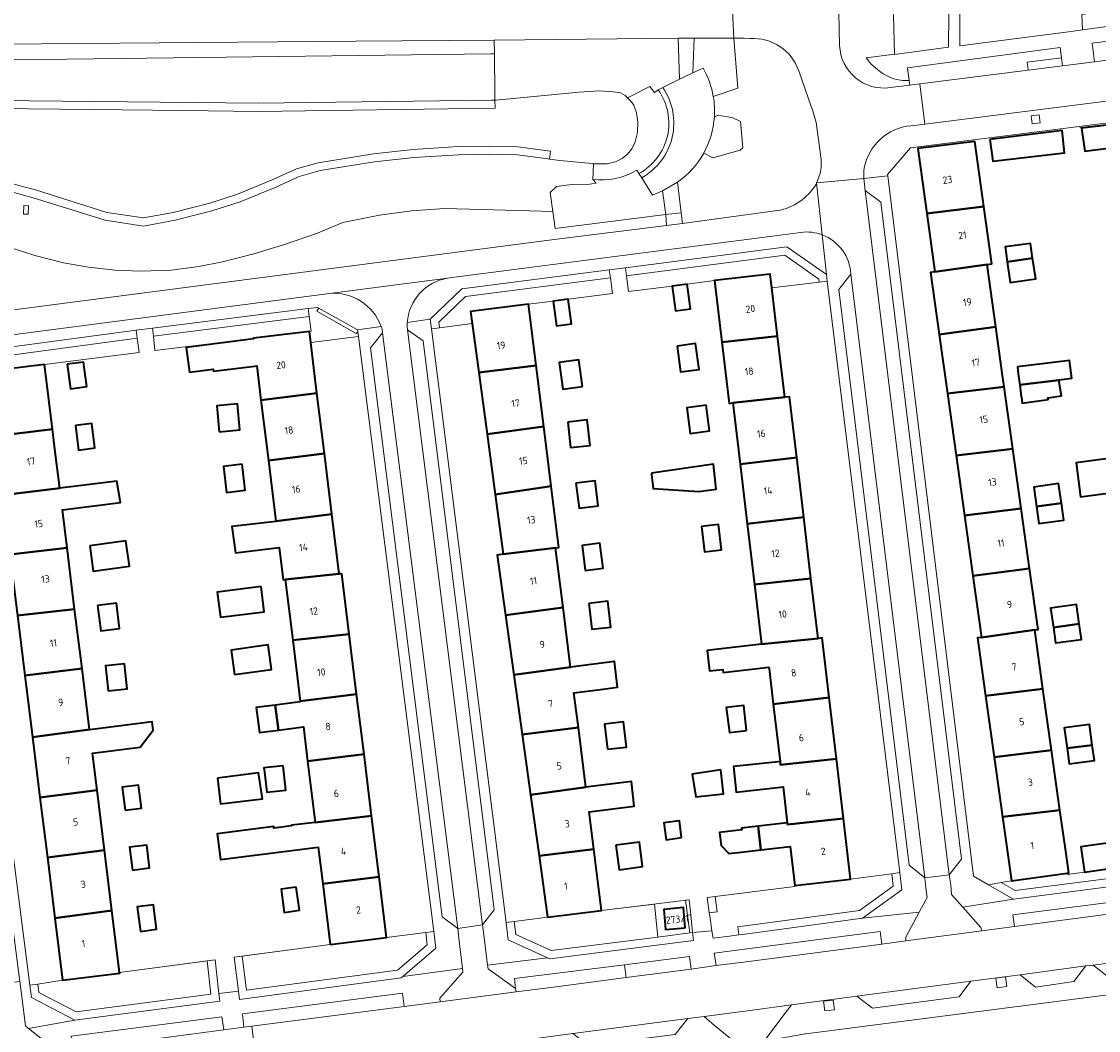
# Model space of a CAD drawing. Extents: x 151587 to 155483, y 462503 to 464608.
# Tile 53 of 236: x 152617 to 152750, y 463614 to 463739. Entities that reach past the tile are written whole.
import ezdxf
from ezdxf.enums import TextEntityAlignment as Align

# ---------------------------------------------------------------- set-up
doc = ezdxf.new("R2010")
doc.units = 0
doc.header["$LTSCALE"] = 0.5
for name, color, linetype, lineweight in [('B-RO-GR-BEPLANTING_CULTUUR_BODEMBEDEKKER-GV', 251, 'CONTINUOUS', 18), ('B-RO-GR-BEPLANTING_CULTUUR_HEESTERS-GV', 251, 'CONTINUOUS', 18), ('B-RO-GR-GROENVOORZIENING-GV', 251, 'CONTINUOUS', 18), ('B-RO-GR-HAAG-GV', 251, 'CONTINUOUS', 13), ('B-RO-IE-TERREINAFSCHEIDING_KUNSTMATIG_MUUR-G', 251, 'IE-TERREINAFSCHEIDING-KUNSTMATIG-DICHT', 18), ('B-RO-IE-TERREINAFSCHEIDING_KUNSTMATIG_MUUR-GV', 251, 'CONTINUOUS', 18), ('B-RO-OG-BEBOUWING-GV', 6, 'CONTINUOUS', 35), ('B-RO-OG-BEBOUWING-T18', 1, 'CONTINUOUS', 18), ('B-RO-OG-TERREIN_CULTUURSCHEIDING-GV', 251, 'CONTINUOUS', 18), ('B-RO-OG-WATER-GV', 251, 'CONTINUOUS', 18), ('B-RO-OG-WATER_SLOOT-GV', 251, 'CONTINUOUS', 18), ('B-RO-VH-VERHARDING_BETON-GV', 251, 'CONTINUOUS', 18), ('B-RO-VH-VERHARDING_BETONSTRAATSTEEN-GV', 251, 'CONTINUOUS', 18), ('B-RO-VH-VERHARDING_GESLOTEN-GV', 251, 'CONTINUOUS', 18), ('B-RO-VH-VERHARDING_STRAATBAKSTEEN-GV', 251, 'CONTINUOUS', 18), ('B-RO-VH-VERHARDING_TEGEL-GV', 251, 'CONTINUOUS', 18)]:
    doc.layers.add(name, color=color, linetype=linetype, lineweight=lineweight)
doc.styles.add('NLCS-ISO-M200-T18', font='NLCS-ISO.ttf', dxfattribs={"height": 0.36})
doc.linetypes.add('IE-TERREINAFSCHEIDING-KUNSTMATIG-DICHT', pattern='A,8,-1,[82,NLCS.SHX,S=0.75,R=90,X=0,Y=0],-1', length=10)

msp = doc.modelspace()

# ---------------------------------------------------------------- linework, layer by layer
at = {"layer": 'B-RO-GR-BEPLANTING_CULTUUR_BODEMBEDEKKER-GV', "flags": 128}
for points in [[(152764.791, 463740.073), (152766.424, 463741.722), (152765.984, 463741.753), (152764.132, 463741.882), (152756.588, 463742.405), (152756.526, 463741.016), (152747.742, 463739.7), (152747.793, 463737.812)], [(152702.273, 463706.777), (152709.172, 463707.594), (152709.373, 463705.893), (152715.227, 463706.586), (152715.18, 463706.974), (152710.966, 463709.916), (152691.382, 463707.383), (152691.628, 463705.423), (152697.033, 463706.11), (152698.906, 463706.356)], [(152689.394, 463707.103), (152671.476, 463704.811), (152668.158, 463701.627), (152668.246, 463700.929), (152672.294, 463701.474), (152672.094, 463702.962), (152679.27, 463703.851), (152682.316, 463704.241), (152684.189, 463704.487), (152689.66, 463705.172)], [(152632.848, 463699.898), (152633.046, 463698.109), (152638.802, 463698.831), (152641.828, 463699.211), (152645.214, 463699.634), (152652.148, 463700.488), (152652.352, 463700.513), (152652.124, 463702.323)], [(152609.973, 463693.718), (152612.479, 463694.028), (152612.295, 463695.519), (152619.361, 463696.405), (152631.078, 463697.862), (152630.859, 463699.651), (152613.341, 463697.316)], [(152643.84, 463623.169), (152644.367, 463618.943), (152663.062, 463621.422), (152666.73, 463624.575), (152666.539, 463626.086), (152661.705, 463625.473), (152654.724, 463624.613)], [(152639.505, 463622.595), (152628.667, 463621.158), (152628.679, 463621.062), (152621.613, 463620.188), (152618.56, 463619.723), (152618.694, 463618.682), (152623.302, 463616.267), (152639.965, 463618.456)]]:
    msp.add_lwpolyline(points, close=True, dxfattribs=at)
at = {"layer": 'B-RO-GR-BEPLANTING_CULTUUR_HEESTERS-GV', "flags": 128}
for points in [[(152702.126, 463729.567), (152705.171, 463730.587), (152704.675, 463736.78), (152701.913, 463736.785), (152699.749, 463736.788), (152699.593, 463732.486)], [(152699.593, 463732.486), (152700.86, 463733.052)], [(152700.946, 463722.542), (152702.085, 463721.978), (152705.445, 463722.906), (152705.763, 463723.199), (152705.502, 463726.456), (152704.552, 463726.942), (152702.738, 463727.255), (152702.265, 463727.039)], [(152687.211, 463719.301), (152687.631, 463718.834), (152686.558, 463718.672), (152684.283, 463718.612), (152682.707, 463718.442), (152681.945, 463717.664), (152682.272, 463715.342), (152682.568, 463713.244), (152696.243, 463714.963), (152695.835, 463717.876), (152694.596, 463717.368), (152693.284, 463719.506), (152692.928, 463720.024), (152692.658, 463720.451)]]:
    msp.add_lwpolyline(points, dxfattribs=at)
at = {"layer": 'B-RO-GR-BEPLANTING_CULTUUR_HEESTERS-GV'}
for points in [[(152700.86, 463733.052, -0.0877901), (152702.126, 463729.567)], [(152702.265, 463727.039, -0.1112717), (152700.946, 463722.542)], [(152692.658, 463720.451, -0.1721665), (152687.211, 463719.301)]]:
    msp.add_lwpolyline(points, format="xyb", dxfattribs=at)
at = {"layer": 'B-RO-GR-BEPLANTING_CULTUUR_HEESTERS-GV', "flags": 128}
for points in [[(152739.02, 463632.48), (152737.747, 463632.266), (152739.474, 463631.276), (152756.239, 463633.44), (152756.069, 463634.734), (152748.042, 463633.571), (152745.954, 463633.268), (152745.929, 463633.446)], [(152701.956, 463626.321), (152702.097, 463625.389), (152704.146, 463625.648), (152705.294, 463625.802), (152705.161, 463626.793), (152720.214, 463628.811), (152724.389, 463631.827), (152724.198, 463633.378), (152719.116, 463632.714), (152712.204, 463631.896), (152712.218, 463631.781), (152702.36, 463630.543), (152702.623, 463628.656), (152701.628, 463628.547), (152701.723, 463627.867)], [(152695.27, 463625.54), (152694.838, 463629.616), (152688.31, 463628.823), (152681.609, 463627.997), (152677.483, 463627.474), (152677.685, 463625.87), (152682.054, 463623.86)], [(152699.326, 463628.295), (152698.935, 463628.252), (152699.223, 463626.042), (152699.568, 463626.086)]]:
    msp.add_lwpolyline(points, close=True, dxfattribs=at)
at = {"layer": 'B-RO-GR-GROENVOORZIENING-GV', "flags": 128}
for points in [[(152742.429, 463727.287), (152741.437, 463727.161), (152741.563, 463726.169), (152742.555, 463726.295)], [(152715.227, 463706.586), (152716.22, 463706.703), (152716.118, 463707.539), (152711.221, 463710.957), (152691.257, 463708.375), (152691.382, 463707.383), (152710.966, 463709.916), (152715.18, 463706.974)], [(152668.246, 463700.929), (152668.158, 463701.627), (152671.476, 463704.811), (152689.394, 463707.103), (152689.257, 463708.094), (152671.022, 463705.761), (152667.103, 463702.001), (152667.255, 463700.796)], [(152632.738, 463700.892), (152632.848, 463699.898), (152652.124, 463702.323), (152651.999, 463703.315)], [(152653.306, 463703.372), (152653.081, 463702.977), (152657.924, 463700.226), (152658.154, 463700.42), (152658.121, 463700.684)], [(152630.737, 463700.644), (152612.853, 463698.26), (152608.448, 463693.53), (152609.973, 463693.718), (152613.341, 463697.316), (152630.859, 463699.651)], [(152739.268, 463630.241), (152757.361, 463632.577), (152757.267, 463633.296), (152757.063, 463634.878), (152756.069, 463634.734), (152756.239, 463633.44), (152739.474, 463631.276), (152737.747, 463632.266), (152736.193, 463632.005)], [(152724.198, 463633.378), (152724.389, 463631.827), (152720.214, 463628.811), (152705.161, 463626.793), (152705.294, 463625.802), (152705.749, 463625.863), (152720.596, 463627.853), (152725.453, 463631.362), (152725.19, 463633.508)], [(152701.628, 463628.547), (152702.623, 463628.656), (152702.36, 463630.543), (152701.368, 463630.418)], [(152698.935, 463628.252), (152699.326, 463628.295), (152699.124, 463630.137), (152698.696, 463630.085)], [(152677.483, 463627.474), (152676.491, 463627.348), (152676.762, 463625.194), (152681.627, 463622.956), (152681.896, 463622.832), (152699.677, 463625.092), (152699.568, 463626.086), (152699.223, 463626.042), (152695.27, 463625.54), (152682.054, 463623.86), (152677.685, 463625.87)], [(152666.539, 463626.086), (152666.73, 463624.575), (152663.062, 463621.422), (152644.367, 463618.943), (152643.84, 463623.169), (152642.849, 463623.038), (152643.372, 463618.84), (152643.499, 463617.819), (152663.488, 463620.47), (152663.697, 463620.649), (152667.789, 463624.167), (152667.531, 463626.212)], [(152639.505, 463622.595), (152639.965, 463618.456), (152623.302, 463616.267), (152618.694, 463618.682), (152618.56, 463619.723), (152617.571, 463619.572), (152617.768, 463618.038), (152623.118, 463615.234), (152641.067, 463617.592), (152640.959, 463618.564), (152640.497, 463622.726)], [(152737.237, 463619.255), (152738.429, 463619.4), (152738.284, 463620.591), (152737.093, 463620.446)], [(152715.918, 463616.395), (152717.11, 463616.54), (152716.965, 463617.731), (152715.774, 463617.586)]]:
    msp.add_lwpolyline(points, close=True, dxfattribs=at)
at = {"layer": 'B-RO-GR-HAAG-GV', "flags": 128}
for points in [[(152691.382, 463707.383), (152710.966, 463709.916), (152715.18, 463706.974), (152715.227, 463706.586), (152716.22, 463706.703), (152716.118, 463707.539), (152711.221, 463710.957), (152691.257, 463708.375)], [(152667.255, 463700.796), (152668.246, 463700.929), (152668.158, 463701.627), (152671.476, 463704.811), (152689.394, 463707.103), (152689.257, 463708.094), (152671.022, 463705.761), (152667.103, 463702.001)], [(152632.738, 463700.892), (152632.848, 463699.898), (152652.124, 463702.323), (152651.999, 463703.315)], [(152658.154, 463700.42), (152658.121, 463700.684), (152653.306, 463703.372), (152653.081, 463702.977), (152657.924, 463700.226)], [(152630.737, 463700.644), (152612.853, 463698.26), (152608.448, 463693.53), (152609.973, 463693.718), (152613.341, 463697.316), (152630.859, 463699.651)], [(152739.268, 463630.241), (152757.361, 463632.577), (152757.267, 463633.296), (152757.063, 463634.878), (152756.069, 463634.734), (152756.239, 463633.44), (152739.474, 463631.276), (152737.747, 463632.266), (152736.193, 463632.005)], [(152705.294, 463625.802), (152705.749, 463625.863), (152720.596, 463627.853), (152725.453, 463631.362), (152725.19, 463633.508), (152724.198, 463633.378), (152724.389, 463631.827), (152720.214, 463628.811), (152705.161, 463626.793)], [(152701.628, 463628.547), (152702.623, 463628.656), (152702.36, 463630.543), (152701.368, 463630.418)], [(152698.935, 463628.252), (152699.326, 463628.295), (152699.124, 463630.137), (152698.696, 463630.085)], [(152699.568, 463626.086), (152699.223, 463626.042), (152695.27, 463625.54), (152682.054, 463623.86), (152677.685, 463625.87), (152677.483, 463627.474), (152676.491, 463627.348), (152676.762, 463625.194), (152681.627, 463622.956), (152681.896, 463622.832), (152699.677, 463625.092)], [(152666.539, 463626.086), (152666.73, 463624.575), (152663.062, 463621.422), (152644.367, 463618.943), (152643.84, 463623.169), (152642.849, 463623.038), (152643.372, 463618.84), (152643.499, 463617.819), (152663.488, 463620.47), (152663.697, 463620.649), (152667.789, 463624.167), (152667.531, 463626.212)], [(152640.959, 463618.564), (152640.497, 463622.726), (152639.505, 463622.595), (152639.965, 463618.456), (152623.302, 463616.267), (152618.694, 463618.682), (152618.56, 463619.723), (152617.571, 463619.572), (152617.768, 463618.038), (152623.118, 463615.234), (152641.067, 463617.592)]]:
    msp.add_lwpolyline(points, close=True, dxfattribs=at)
at = {"layer": 'B-RO-IE-TERREINAFSCHEIDING_KUNSTMATIG_MUUR-G', "flags": 128}
for points in [[(152747.471, 463725.735), (152753.238, 463726.392)], [(152698.906, 463706.356), (152702.273, 463706.777)], [(152684.189, 463704.487), (152689.66, 463705.172)], [(152691.628, 463705.423), (152697.033, 463706.11)], [(152679.27, 463703.851), (152682.316, 463704.241)], [(152638.802, 463698.831), (152633.046, 463698.109)], [(152645.214, 463699.634), (152641.828, 463699.211)], [(152631.078, 463697.862), (152619.361, 463696.405)], [(152701.368, 463630.418), (152712.218, 463631.781), (152712.204, 463631.896)], [(152699.124, 463630.137), (152688.31, 463628.823)], [(152642.849, 463623.038), (152654.724, 463624.613)], [(152628.667, 463621.158), (152640.497, 463622.726)]]:
    msp.add_lwpolyline(points, dxfattribs=at)
at = {"layer": 'B-RO-IE-TERREINAFSCHEIDING_KUNSTMATIG_MUUR-GV'}
for points in [[(152693.284, 463719.506, 0.4400242), (152695.882, 463730.674)], [(152695.322, 463730.372, -0.4485907), (152692.928, 463720.024)]]:
    msp.add_lwpolyline(points, format="xyb", dxfattribs=at)
at = {"layer": 'B-RO-IE-TERREINAFSCHEIDING_KUNSTMATIG_MUUR-GV', "flags": 128}
for points in [[(152695.882, 463730.674), (152695.322, 463730.372)], [(152692.928, 463720.024), (152693.284, 463719.506)]]:
    msp.add_lwpolyline(points, dxfattribs=at)
at = {"layer": 'B-RO-OG-BEBOUWING-GV', "flags": 128}
for points in [[(152756.81, 463723.902), (152756.485, 463726.761), (152753.238, 463726.392), (152753.248, 463726.308), (152747.702, 463725.633), (152748.107, 463722.795)], [(152736.332, 463724.232), (152736.708, 463721.578), (152745.588, 463722.598), (152745.272, 463725.348)], [(152728.539, 463715.078), (152735.601, 463715.957), (152734.477, 463723.994), (152727.414, 463723.119)], [(152729.547, 463707.871), (152735.998, 463708.773), (152736.594, 463708.857), (152735.601, 463715.957), (152728.539, 463715.078)], [(152741.629, 463709.56), (152741.354, 463711.389), (152738.221, 463710.951), (152738.313, 463710.378), (152738.489, 463709.121)], [(152738.489, 463709.121), (152738.848, 463706.563), (152742.014, 463707.006), (152741.629, 463709.56)], [(152735.998, 463708.773), (152729.547, 463707.871), (152728.997, 463707.794), (152730.069, 463700.128), (152737.079, 463701.043)], [(152709.373, 463705.893), (152709.172, 463707.594), (152702.273, 463706.777), (152703.174, 463699.163), (152710.081, 463699.913)], [(152698.906, 463706.356), (152697.033, 463706.11), (152697.435, 463703.042), (152699.311, 463703.286)], [(152672.294, 463701.474), (152673.111, 463695.406), (152680.207, 463696.287), (152679.27, 463703.851), (152672.094, 463702.962)], [(152684.189, 463704.487), (152682.316, 463704.241), (152682.718, 463701.173), (152684.594, 463701.417)], [(152646.157, 463691.983), (152653.088, 463692.859), (152652.318, 463699.111), (152652.148, 463700.488), (152645.214, 463699.634), (152645.221, 463699.58), (152636.92, 463698.48), (152637.298, 463695.426), (152640.244, 463695.804), (152640.298, 463695.588), (152645.379, 463696.182), (152645.635, 463696.213)], [(152703.174, 463699.163), (152704.072, 463691.58), (152704.547, 463691.636), (152710.977, 463692.341), (152710.081, 463699.913)], [(152730.069, 463700.128), (152731.095, 463692.794), (152738.115, 463693.634), (152737.919, 463695.037), (152737.079, 463701.043)], [(152697.654, 463698.679), (152698.077, 463695.481), (152700.359, 463695.783), (152699.937, 463698.981)], [(152612.479, 463694.028), (152613.283, 463687.535), (152620.349, 463688.409), (152619.361, 463696.405), (152612.295, 463695.519)], [(152622.179, 463696.419), (152622.584, 463693.395), (152624.604, 463693.666), (152624.199, 463696.69)], [(152680.207, 463696.287), (152673.111, 463695.406), (152674.139, 463687.765), (152681.142, 463688.741)], [(152685.924, 463693.653), (152685.472, 463696.965), (152683.074, 463696.637), (152683.527, 463693.325)], [(152740.044, 463693.865), (152744.9, 463694.446), (152744.891, 463694.501), (152746.486, 463694.717), (152746.189, 463696.906), (152739.757, 463696.096), (152739.865, 463695.258)], [(152744.9, 463694.446), (152740.044, 463693.865), (152740.234, 463692.392), (152740.242, 463692.393), (152740.35, 463691.61), (152743.54, 463692.069), (152743.513, 463692.258), (152745.215, 463692.528)], [(152731.095, 463692.794), (152732.165, 463685.141), (152739.187, 463685.97), (152738.322, 463692.154), (152738.115, 463693.634)], [(152653.088, 463692.859), (152646.157, 463691.983), (152647.079, 463684.495), (152654.008, 463685.389)], [(152712.442, 463684.872), (152711.55, 463692.409), (152710.977, 463692.341), (152704.547, 463691.636), (152705.446, 463684.044)], [(152640.971, 463688.074), (152643.525, 463688.296), (152643.244, 463691.521), (152640.69, 463691.298)], [(152701.253, 463691.35), (152698.858, 463691.049), (152699.258, 463687.871), (152701.653, 463688.172)], [(152623.194, 463688.832), (152623.599, 463685.808), (152625.619, 463686.079), (152625.215, 463689.103)], [(152684.133, 463689.265), (152684.475, 463686.121), (152686.872, 463686.383), (152686.529, 463689.527)], [(152613.283, 463687.535), (152614.189, 463680.206), (152621.257, 463681.08), (152620.699, 463685.586), (152620.349, 463688.409)], [(152682.061, 463681.324), (152681.142, 463688.741), (152674.139, 463687.765), (152675.143, 463680.311)], [(152648, 463677.02), (152654.936, 463677.857), (152654.008, 463685.389), (152647.079, 463684.495)], [(152733.207, 463677.691), (152740.219, 463678.593), (152739.187, 463685.97), (152732.165, 463685.141)], [(152643.837, 463684.046), (152641.527, 463683.771), (152641.907, 463680.571), (152644.217, 463680.845)], [(152694.469, 463682.95), (152694.49, 463682.78), (152694.699, 463681.058), (152700.334, 463680.679), (152702.496, 463680.976), (152702.191, 463683.659), (152702.145, 463684.057)], [(152713.316, 463677.489), (152712.442, 463684.872), (152705.446, 463684.044), (152706.319, 463676.662)], [(152751.596, 463684.842), (152747.015, 463684.208), (152747.541, 463680.005), (152752.163, 463680.626)], [(152621.257, 463681.08), (152614.189, 463680.206), (152615.095, 463672.884), (152622.168, 463673.71), (152621.586, 463678.415), (152628.778, 463679.308), (152628.339, 463681.955)], [(152682.061, 463681.324), (152675.143, 463680.311), (152676.139, 463672.909), (152682.599, 463673.725), (152683.002, 463673.729)], [(152685.136, 463681.716), (152685.51, 463678.632), (152687.887, 463678.92), (152687.513, 463682.004)], [(152745.19, 463679.232), (152744.852, 463681.653), (152741.774, 463681.223), (152742.108, 463678.836)], [(152740.219, 463678.593), (152733.207, 463677.691), (152734.249, 463670.244), (152741.263, 463671.129)], [(152742.108, 463678.836), (152742.407, 463676.699), (152745.484, 463677.129), (152745.19, 463679.232)], [(152649.161, 463669.777), (152655.846, 463670.467), (152654.936, 463677.857), (152648, 463677.02), (152648.005, 463676.98), (152647.656, 463676.937), (152642.548, 463676.343), (152643.007, 463673.1), (152648.061, 463673.721), (152648.401, 463673.763), (152648.896, 463669.745)], [(152713.316, 463677.489), (152706.319, 463676.662), (152707.207, 463669.163), (152714.211, 463669.928)], [(152700.68, 463676.347), (152701.022, 463673.195), (152703.157, 463673.448), (152702.784, 463676.596)], [(152624.973, 463673.946), (152625.405, 463670.832), (152629.873, 463671.452), (152629.441, 463674.566)], [(152615.095, 463672.884), (152616.027, 463665.347), (152623.105, 463666.128), (152622.168, 463673.71)], [(152682.599, 463673.725), (152676.139, 463672.909), (152675.403, 463672.81), (152676.433, 463665.373), (152683.54, 463666.33)], [(152686.292, 463670.893), (152688.484, 463671.172), (152688.088, 463674.283), (152685.898, 463674.004)], [(152649.161, 463669.777), (152650.082, 463662.298), (152657.078, 463663.034), (152656.158, 463670.505), (152655.846, 463670.467)], [(152741.263, 463671.129), (152734.249, 463670.244), (152735.315, 463662.622), (152741.9, 463663.543), (152742.316, 463663.601)], [(152708.081, 463661.777), (152715.09, 463662.502), (152714.211, 463669.928), (152707.207, 463669.163)], [(152646.168, 463668.904), (152640.759, 463668.218), (152641.153, 463665.113), (152646.562, 463665.8)], [(152625.941, 463666.571), (152626.339, 463663.424), (152628.665, 463663.718), (152628.267, 463666.864)], [(152686.736, 463666.82), (152687.096, 463663.627), (152689.438, 463663.891), (152689.078, 463667.084)], [(152747.406, 463664.313), (152747.074, 463666.689), (152743.868, 463666.241), (152744.202, 463663.865)], [(152623.105, 463666.128), (152616.027, 463665.347), (152616.949, 463657.893), (152624.016, 463658.762)], [(152677.457, 463657.981), (152684.478, 463658.953), (152683.54, 463666.33), (152676.433, 463665.373)], [(152744.202, 463663.865), (152744.474, 463661.929), (152747.677, 463662.377), (152747.406, 463664.313)], [(152657.078, 463663.034), (152650.082, 463662.298), (152651.013, 463654.741), (152657.995, 463655.589)], [(152715.09, 463662.502), (152708.081, 463661.777), (152702.749, 463661.146), (152701.357, 463660.981), (152701.656, 463658.463), (152703.309, 463658.659), (152703.356, 463658.258), (152709.004, 463658.927), (152709.025, 463658.752), (152709.545, 463654.362), (152716.458, 463655.171), (152715.583, 463662.56)], [(152735.814, 463655.405), (152742.919, 463656.257), (152741.9, 463663.543), (152735.315, 463662.622), (152734.814, 463662.552)], [(152642.878, 463658.012), (152647.472, 463658.656), (152647.047, 463661.685), (152642.454, 463661.041)], [(152624.948, 463651.223), (152624.016, 463658.762), (152616.949, 463657.893), (152617.893, 463650.26)], [(152627.261, 463656.005), (152629.619, 463656.256), (152629.292, 463659.339), (152626.934, 463659.089)], [(152678.476, 463650.622), (152685.427, 463651.489), (152684.885, 463655.755), (152688.483, 463656.213), (152690.291, 463656.443), (152689.884, 463659.641), (152684.478, 463658.953), (152677.457, 463657.981)], [(152742.919, 463656.257), (152735.814, 463655.405), (152736.878, 463647.792), (152743.982, 463648.662)], [(152658.91, 463648.166), (152657.995, 463655.589), (152651.013, 463654.741), (152651.026, 463654.633), (152647.919, 463654.238), (152648.312, 463651.142), (152651.408, 463651.534), (152651.931, 463647.285)], [(152717.354, 463647.599), (152716.458, 463655.171), (152709.545, 463654.362), (152710.386, 463647.252), (152710.433, 463646.854)], [(152648.312, 463651.142), (152647.919, 463654.238), (152645.581, 463653.941), (152645.974, 463650.846)], [(152706.241, 463651.111), (152705.89, 463654.189), (152703.707, 463653.94), (152704.112, 463650.832)], [(152617.893, 463650.26), (152618.813, 463642.823), (152625.879, 463643.697), (152625.311, 463648.288), (152631.2, 463649.016), (152632.837, 463651.138), (152632.711, 463652.158), (152624.951, 463651.198), (152624.948, 463651.223)], [(152689.044, 463648.78), (152691.395, 463649.055), (152691.033, 463652.155), (152688.682, 463651.88)], [(152749.016, 463649.278), (152748.656, 463651.857), (152745.539, 463651.422), (152745.897, 463648.897)], [(152685.427, 463651.489), (152678.476, 463650.622), (152679.512, 463643.138), (152686.369, 463644.088)], [(152745.897, 463648.897), (152746.173, 463646.952), (152749.28, 463647.386), (152749.016, 463649.278)], [(152659.848, 463640.547), (152658.91, 463648.166), (152651.931, 463647.285), (152652.864, 463639.714)], [(152737.913, 463640.395), (152745.021, 463641.239), (152743.982, 463648.662), (152736.878, 463647.792)], [(152648.917, 463646.741), (152646.517, 463646.486), (152646.586, 463645.933), (152646.895, 463643.459), (152649.239, 463643.708)], [(152718.23, 463640.2), (152717.354, 463647.599), (152710.433, 463646.854), (152710.386, 463647.252), (152709.774, 463647.179), (152704.611, 463646.64), (152704.973, 463643.453), (152710.422, 463644.071), (152710.758, 463644.111), (152711.282, 463639.685), (152711.309, 463639.454)], [(152640.785, 463645.196), (152641.163, 463642.006), (152646.355, 463642.641), (152645.867, 463645.843)], [(152703.071, 463646.216), (152699.53, 463645.695), (152699.962, 463642.884), (152703.405, 463643.275)], [(152629.338, 463641.232), (152631.357, 463641.482), (152631.005, 463644.331), (152628.982, 463644.081)], [(152679.512, 463643.138), (152680.56, 463635.57), (152687.346, 463636.405), (152686.758, 463641.024), (152692.347, 463641.735), (152692.002, 463644.804), (152686.369, 463644.088)], [(152618.813, 463642.823), (152619.732, 463635.395), (152626.798, 463636.269), (152625.879, 463643.697)], [(152737.913, 463640.395), (152739.02, 463632.48), (152745.929, 463633.446), (152746.108, 463633.471), (152745.692, 463636.442), (152745.021, 463641.239)], [(152660.779, 463632.992), (152659.848, 463640.547), (152652.864, 463639.714), (152649.921, 463639.381), (152649.934, 463639.279), (152647.769, 463639.009), (152647.746, 463639.197), (152640.748, 463638.325), (152641.145, 463635.139), (152653.242, 463636.646), (152653.799, 463632.124)], [(152698.208, 463637.841), (152697.931, 463639.918), (152696.015, 463639.663), (152696.291, 463637.586)], [(152718.23, 463640.2), (152711.309, 463639.454), (152711.282, 463639.685), (152707.661, 463639.26), (152708, 463636.325), (152711.63, 463636.744), (152712.204, 463631.896), (152719.116, 463632.714)], [(152705.954, 463636.089), (152708, 463636.325), (152707.661, 463639.26), (152705.617, 463639.02), (152705.642, 463638.798), (152702.907, 463638.484), (152703.094, 463636.885), (152704.04, 463635.869)], [(152690.062, 463636.912), (152690.495, 463633.847), (152693.366, 463634.252), (152692.988, 463637.279)], [(152756.069, 463634.734), (152757.063, 463634.878), (152756.626, 463637.971), (152747.603, 463636.709), (152748.042, 463633.571)], [(152620.662, 463627.877), (152627.719, 463628.818), (152626.798, 463636.269), (152619.732, 463635.395)], [(152630.265, 463633.83), (152632.363, 463634.09), (152632.03, 463636.917), (152629.911, 463636.655)], [(152681.609, 463627.997), (152688.31, 463628.823), (152687.721, 463633.456), (152687.346, 463636.405), (152680.56, 463635.57)], [(152654.724, 463624.613), (152661.705, 463625.473), (152660.779, 463632.992), (152653.799, 463632.124)], [(152650.526, 463631.721), (152648.639, 463631.456), (152649.041, 463628.592), (152650.927, 463628.857)], [(152631.233, 463626.241), (152633.243, 463626.496), (152632.859, 463629.512), (152630.848, 463629.258)], [(152698.664, 463626.682), (152698.439, 463629.18), (152695.986, 463628.959), (152696.211, 463626.461)], [(152627.719, 463628.818), (152620.662, 463627.877), (152621.613, 463620.188), (152628.679, 463621.062), (152628.667, 463621.158)]]:
    msp.add_lwpolyline(points, close=True, dxfattribs=at)
at = {"layer": 'B-RO-OG-TERREIN_CULTUURSCHEIDING-GV', "flags": 128}
for points in [[(152765.137, 463736.017), (152764.884, 463738.193), (152749.011, 463736.155), (152749.301, 463733.839), (152752.522, 463734.259), (152752.393, 463735.25), (152755.45, 463735.649), (152755.579, 463734.657), (152764.123, 463735.77)], [(152543.544, 463733.195), (152674.62, 463734.857), (152675.041, 463734.862), (152675.021, 463736.543), (152657.876, 463736.398), (152541.034, 463735.411)], [(152706.675, 463736.723), (152705.947, 463736.791), (152704.675, 463736.78), (152705.171, 463730.587), (152702.126, 463729.567)], [(152714.235, 463728.327), (152712.697, 463732.746)], [(152702.265, 463727.039), (152702.738, 463727.255), (152704.552, 463726.942), (152705.502, 463726.456), (152705.763, 463723.199), (152705.445, 463722.906), (152702.085, 463721.978), (152700.946, 463722.542)], [(152715.445, 463722.08), (152714.896, 463726.062)], [(152697.701, 463718.955), (152698.161, 463715.159), (152698.303, 463713.851), (152706.423, 463714.959), (152710.08, 463715.436)], [(152714.837, 463718.723), (152714.908, 463718.873)], [(152616.19, 463703.252), (152682.759, 463711.888), (152696.316, 463713.607), (152696.243, 463714.963), (152682.568, 463713.244), (152682.272, 463715.342), (152673.491, 463715.58), (152668.881, 463715.703), (152664.824, 463715.43), (152660.816, 463714.878), (152656.28, 463713.972), (152653.022, 463712.616), (152648.943, 463711.2), (152645.261, 463710.09), (152641.389, 463709.092), (152638.456, 463708.506), (152635.065, 463708.06), (152631.26, 463707.944), (152628.124, 463708.064), (152624.799, 463708.423), (152621.725, 463708.984), (152618.168, 463709.876), (152615.122, 463710.887)]]:
    msp.add_lwpolyline(points, dxfattribs=at)
at = {"layer": 'B-RO-OG-TERREIN_CULTUURSCHEIDING-GV'}
for points in [[(152712.697, 463732.746, 0.3411612), (152706.675, 463736.723)], [(152702.126, 463729.567, -0.0597245), (152702.265, 463727.039)], [(152714.896, 463726.062, 0.0445352), (152714.235, 463728.327)], [(152700.946, 463722.542, -0.114745), (152697.701, 463718.955)], [(152715.335, 463720.03, 0.091705), (152715.445, 463722.08)], [(152714.908, 463718.873, 0.0390039), (152715.335, 463720.03)], [(152710.08, 463715.436, 0.2188047), (152714.837, 463718.723)]]:
    msp.add_lwpolyline(points, format="xyb", dxfattribs=at)
at = {"layer": 'B-RO-OG-TERREIN_CULTUURSCHEIDING-GV', "flags": 128}
for points in [[(152726.426, 463730.979), (152727.684, 463731.116), (152741.072, 463732.819), (152740.946, 463733.811), (152745.203, 463734.352), (152745.038, 463735.641), (152726.143, 463733.124), (152726.351, 463731.55)], [(152756.646, 463629.12), (152756.477, 463630.529), (152739.172, 463628.303), (152739.38, 463626.825)], [(152705.988, 463624.021), (152702.222, 463623.528), (152702.465, 463621.996), (152706.186, 463622.48), (152722.984, 463624.666), (152722.758, 463626.214)], [(152691.333, 463620.514), (152699.379, 463621.574), (152699.187, 463623.12), (152691.123, 463622.112)], [(152663.87, 463616.945), (152663.657, 463618.585), (152643.855, 463616.05), (152644.023, 463614.362), (152645.015, 463614.491)], [(152634.105, 463613.08), (152641.557, 463614.051), (152641.33, 463615.677), (152622.671, 463613.266), (152622.882, 463611.618)]]:
    msp.add_lwpolyline(points, close=True, dxfattribs=at)
at = {"layer": 'B-RO-OG-WATER-GV', "flags": 128}
for points in [[(152614.628, 463718.992), (152616.645, 463718.411), (152618.247, 463717.995), (152627.091, 463715.219), (152631.625, 463714.549), (152635.289, 463715.216), (152639.825, 463716.382), (152643.257, 463717.474), (152647.546, 463719.241), (152650.556, 463720.601), (152653.244, 463721.365), (152660.087, 463722.46), (152664.976, 463723.017), (152670.595, 463723.358), (152674.281, 463723.428), (152677.956, 463723.35), (152681.973, 463722.812), (152681.84, 463721.821), (152683.149, 463721.646), (152687.132, 463721.252), (152687.298, 463721.25), (152688.997, 463721.227), (152690.015, 463721.489), (152690.837, 463721.872), (152691.528, 463722.438), (152692.045, 463723.092), (152692.468, 463723.948), (152692.728, 463725.094), (152692.809, 463726.395), (152692.629, 463727.536), (152692.289, 463728.481), (152692.193, 463728.6), (152691.82, 463729.065), (152691.513, 463729.387), (152691.206, 463729.708), (152690.664, 463730.009), (152689.733, 463730.159), (152688.011, 463730.271), (152685.525, 463730.114), (152675.21, 463729.113), (152675.112, 463729.112), (152675.125, 463728.112), (152645.828, 463727.727), (152636.559, 463727.828), (152609.703, 463728.122)], [(152614.399, 463718.017), (152617.971, 463717.034), (152626.865, 463714.242), (152631.644, 463713.536), (152635.538, 463714.247), (152640.093, 463715.418), (152643.604, 463716.535), (152647.927, 463718.316), (152650.899, 463719.659), (152653.464, 463720.388), (152660.204, 463721.467), (152665.073, 463722.021), (152670.627, 463722.358), (152674.279, 463722.428), (152677.882, 463722.351), (152681.349, 463721.887), (152681.84, 463721.821), (152681.973, 463722.812), (152677.956, 463723.35), (152674.281, 463723.428), (152670.595, 463723.358), (152664.976, 463723.017), (152660.087, 463722.46), (152653.244, 463721.365), (152650.556, 463720.601), (152647.546, 463719.241), (152643.257, 463717.474), (152639.825, 463716.382), (152635.289, 463715.216), (152631.625, 463714.549), (152627.091, 463715.219), (152618.247, 463717.995), (152616.645, 463718.411), (152614.628, 463718.992)]]:
    msp.add_lwpolyline(points, dxfattribs=at)
at = {"layer": 'B-RO-OG-WATER_SLOOT-GV', "flags": 128}
for points in [[(152697.924, 463731.69), (152697.788, 463736.779), (152675.021, 463736.543), (152675.041, 463734.862), (152675.103, 463729.868), (152675.112, 463729.112), (152675.21, 463729.113), (152685.525, 463730.114), (152688.011, 463730.271), (152689.733, 463730.159), (152690.664, 463730.009), (152691.206, 463729.708), (152691.513, 463729.387), (152691.604, 463729.433), (152694.294, 463730.796), (152694.846, 463730.069), (152695.322, 463730.372), (152695.882, 463730.674)], [(152675.112, 463729.112), (152674.696, 463729.106), (152645.826, 463728.727), (152609.443, 463729.125), (152609.703, 463728.122), (152636.559, 463727.828), (152645.828, 463727.727), (152675.125, 463728.112)], [(152617.414, 463716.035), (152617.369, 463714.986), (152616.761, 463715.012), (152616.806, 463716.061)]]:
    msp.add_lwpolyline(points, close=True, dxfattribs=at)
for points in [[(152609.443, 463729.125), (152645.826, 463728.727), (152674.696, 463729.106), (152675.112, 463729.112), (152675.103, 463729.868), (152675.041, 463734.862), (152674.62, 463734.857), (152543.544, 463733.195)], [(152615.122, 463710.887), (152618.168, 463709.876), (152621.725, 463708.984), (152624.799, 463708.423), (152628.124, 463708.064), (152631.26, 463707.944), (152635.065, 463708.06), (152638.456, 463708.506), (152641.389, 463709.092), (152645.261, 463710.09), (152648.943, 463711.2), (152653.022, 463712.616), (152656.28, 463713.972), (152660.816, 463714.878), (152664.824, 463715.43), (152668.881, 463715.703), (152673.491, 463715.58), (152682.272, 463715.342), (152681.945, 463717.664), (152682.707, 463718.442), (152684.283, 463718.612), (152686.558, 463718.672), (152687.631, 463718.834), (152687.211, 463719.301), (152687.298, 463721.25), (152687.132, 463721.252), (152683.149, 463721.646), (152681.84, 463721.821), (152681.349, 463721.887), (152677.882, 463722.351), (152674.279, 463722.428), (152670.627, 463722.358), (152665.073, 463722.021), (152660.204, 463721.467), (152653.464, 463720.388), (152650.899, 463719.659), (152647.927, 463718.316), (152643.604, 463716.535), (152640.093, 463715.418), (152635.538, 463714.247), (152631.644, 463713.536), (152626.865, 463714.242), (152617.971, 463717.034), (152614.399, 463718.017)]]:
    msp.add_lwpolyline(points, dxfattribs=at)
at = {"layer": 'B-RO-VH-VERHARDING_BETON-GV', "flags": 128}
msp.add_lwpolyline([(152617.414, 463716.035), (152616.806, 463716.061), (152616.761, 463715.012), (152617.369, 463714.986)], close=True, dxfattribs=at)
at = {"layer": 'B-RO-VH-VERHARDING_BETONSTRAATSTEEN-GV', "flags": 128}
for points in [[(152700.86, 463733.052), (152699.593, 463732.486), (152697.924, 463731.69)], [(152695.322, 463730.372), (152694.846, 463730.069), (152694.294, 463730.796), (152691.604, 463729.433), (152691.513, 463729.387), (152691.82, 463729.065), (152692.193, 463728.6), (152692.289, 463728.481), (152692.629, 463727.536), (152692.809, 463726.395), (152692.728, 463725.094), (152692.468, 463723.948), (152692.045, 463723.092), (152691.528, 463722.438), (152690.837, 463721.872), (152690.015, 463721.489), (152688.997, 463721.227), (152687.298, 463721.25), (152687.211, 463719.301)], [(152697.924, 463731.69), (152695.882, 463730.674)], [(152692.658, 463720.451), (152692.928, 463720.024)], [(152693.284, 463719.506), (152694.596, 463717.368), (152695.835, 463717.876), (152697.701, 463718.955)]]:
    msp.add_lwpolyline(points, dxfattribs=at)
at = {"layer": 'B-RO-VH-VERHARDING_BETONSTRAATSTEEN-GV'}
for points in [[(152702.126, 463729.567, 0.0877901), (152700.86, 463733.052)], [(152695.882, 463730.674, -0.4400242), (152693.284, 463719.506)], [(152692.928, 463720.024, 0.4485907), (152695.322, 463730.372)], [(152702.265, 463727.039, 0.0597245), (152702.126, 463729.567)], [(152700.946, 463722.542, 0.1112717), (152702.265, 463727.039)], [(152697.701, 463718.955, 0.114745), (152700.946, 463722.542)], [(152687.211, 463719.301, 0.1721665), (152692.658, 463720.451)]]:
    msp.add_lwpolyline(points, format="xyb", dxfattribs=at)
at = {"layer": 'B-RO-VH-VERHARDING_BETONSTRAATSTEEN-GV', "flags": 128}
for points in [[(152720.905, 463717.925), (152731.33, 463633.224), (152732.838, 463635.186), (152722.836, 463716.488)], [(152698.303, 463713.851), (152698.161, 463715.159), (152696.243, 463714.963), (152696.316, 463713.607)], [(152719.149, 463707.568), (152717.659, 463705.674), (152726.361, 463634.429), (152728.296, 463632.882)], [(152652.124, 463702.323), (152652.352, 463700.513), (152652.148, 463700.488), (152652.318, 463699.111), (152658.226, 463699.849), (152658.154, 463700.42), (152657.924, 463700.226), (152653.081, 463702.977), (152653.306, 463703.372), (152653.148, 463703.46), (152651.999, 463703.315)], [(152670.521, 463626.579), (152661.21, 463700.32), (152659.705, 463698.458), (152668.586, 463628.051)], [(152664.303, 463700.706), (152673.571, 463627.058), (152675.007, 463628.895), (152666.223, 463699.307)], [(152749.136, 463622.043), (152751.005, 463620.571), (152755.74, 463621.209), (152757.212, 463623.115)], [(152740.103, 463620.867), (152742.01, 463619.352), (152746.73, 463620.047), (152748.211, 463621.957)], [(152719.901, 463618.211), (152721.841, 463616.736), (152732.559, 463618.144), (152733.988, 463620.086)], [(152711.782, 463617.131), (152706.961, 463616.486), (152700.976, 463615.685), (152702.289, 463614.601), (152705.18, 463612.243), (152708.425, 463612.654), (152710.746, 463615.73)], [(152698.994, 463615.434), (152684.76, 463613.613), (152686.682, 463612.094), (152697.388, 463613.479)]]:
    msp.add_lwpolyline(points, close=True, dxfattribs=at)
at = {"layer": 'B-RO-VH-VERHARDING_GESLOTEN-GV', "flags": 128}
for points in [[(152697.788, 463736.779), (152697.924, 463731.69), (152699.593, 463732.486), (152699.749, 463736.788)], [(152698.161, 463715.159), (152697.701, 463718.955), (152695.835, 463717.876), (152696.243, 463714.963)]]:
    msp.add_lwpolyline(points, close=True, dxfattribs=at)
at = {"layer": 'B-RO-VH-VERHARDING_STRAATBAKSTEEN-GV', "flags": 128}
for points in [[(152717.753, 463735.877), (152717.663, 463739.976), (152717.438, 463748.896), (152717.356, 463750.805), (152717.328, 463752.048), (152714.197, 463752.018), (152714.188, 463750.796), (152714.248, 463748.932)], [(152724.015, 463730.663), (152726.426, 463730.979), (152726.351, 463731.55), (152726.01, 463731.533), (152725.557, 463731.551), (152725.281, 463731.582), (152724.832, 463731.666), (152724.481, 463731.76), (152724.134, 463731.88), (152723.881, 463731.986), (152723.632, 463732.106), (152723.161, 463732.382), (152722.859, 463732.595), (152722.237, 463733.075), (152721.925, 463733.342), (152721.632, 463733.626), (152721.357, 463733.929), (152721.045, 463734.329), (152724.544, 463734.79), (152724.549, 463734.791), (152724.14, 463750.911), (152720.339, 463750.852), (152717.356, 463750.805)], [(152717.356, 463750.805), (152717.438, 463748.896), (152720.389, 463749.015), (152722.357, 463747.118), (152722.473, 463740.001), (152717.663, 463739.976), (152717.753, 463735.877)], [(152589.774, 463740.856), (152583.372, 463740.798), (152547.163, 463740.457), (152540.904, 463740.351), (152541.034, 463735.411), (152657.876, 463736.398), (152675.021, 463736.543), (152697.788, 463736.779), (152699.749, 463736.788), (152701.913, 463736.785), (152704.675, 463736.78), (152704.424, 463741.845), (152703.438, 463741.828), (152667.223, 463741.489), (152665.068, 463741.494)], [(152708.272, 463742.019), (152705.683, 463741.921), (152704.424, 463741.845), (152704.675, 463736.78), (152705.947, 463736.791), (152706.675, 463736.723)], [(152731.269, 463739.746), (152731.22, 463735.652), (152724.556, 463734.742), (152724.55, 463734.742), (152724.549, 463734.791), (152724.544, 463734.79), (152721.045, 463734.329), (152721.357, 463733.929), (152721.632, 463733.626), (152721.925, 463733.342), (152722.237, 463733.075), (152722.859, 463732.595), (152723.161, 463732.382), (152723.632, 463732.106), (152723.881, 463731.986), (152724.134, 463731.88), (152724.481, 463731.76), (152724.832, 463731.666), (152725.281, 463731.582), (152725.557, 463731.551), (152726.01, 463731.533), (152726.351, 463731.55), (152726.143, 463733.124), (152745.038, 463735.641), (152745.203, 463734.352), (152745.33, 463733.36), (152749.301, 463733.839)], [(152764.791, 463740.073), (152747.793, 463737.812), (152746.068, 463737.587), (152732.617, 463735.839), (152732.617, 463739.81)], [(152749.301, 463733.839), (152749.011, 463736.155), (152764.884, 463738.193), (152765.137, 463736.017)], [(152712.697, 463732.746), (152714.235, 463728.327)], [(152726.556, 463725.943), (152726.989, 463725.992), (152728.318, 463726.142), (152727.684, 463731.116), (152726.426, 463730.979), (152724.015, 463730.663)], [(152767.736, 463731.146), (152764.758, 463730.768), (152728.318, 463726.142), (152726.989, 463725.992), (152726.556, 463725.943)], [(152720.766, 463719.426), (152723.708, 463719.742), (152723.689, 463719.893), (152726.51, 463723.217), (152769.233, 463728.625), (152769.243, 463728.626), (152773.115, 463729.141)], [(152714.896, 463726.062), (152715.445, 463722.08)], [(152715.595, 463712.442), (152714.908, 463718.873), (152714.837, 463718.723)], [(152720.905, 463717.925), (152720.766, 463719.426), (152714.908, 463718.873), (152715.595, 463712.442)], [(152714.908, 463718.873), (152720.766, 463719.426)], [(152719.149, 463707.568), (152728.296, 463632.882), (152731.33, 463633.224), (152720.905, 463717.925)], [(152710.08, 463715.436), (152706.423, 463714.959), (152698.303, 463713.851), (152696.316, 463713.607), (152682.759, 463711.888), (152616.19, 463703.252), (152610.547, 463702.52)], [(152664.261, 463701.584), (152667.103, 463702.001), (152671.022, 463705.761), (152689.257, 463708.094), (152691.257, 463708.375), (152711.221, 463710.957), (152716.118, 463707.539), (152715.595, 463712.442)], [(152712.962, 463712.752), (152669.476, 463707.105), (152669.245, 463707.067)], [(152669.476, 463707.105), (152712.962, 463712.752)], [(152715.595, 463712.442), (152716.118, 463707.539), (152716.22, 463706.703), (152725.19, 463633.508), (152725.453, 463631.362), (152720.596, 463627.853), (152727.587, 463628.602), (152728.568, 463630.438), (152728.438, 463631.629), (152728.296, 463632.882), (152726.361, 463634.429), (152717.659, 463705.674), (152719.149, 463707.568)], [(152611.23, 463699.54), (152654.629, 463705.2), (152669.245, 463707.067), (152669.476, 463707.105)], [(152669.245, 463707.067), (152654.629, 463705.2)], [(152654.629, 463705.2), (152611.23, 463699.54)], [(152606.894, 463692.921), (152616.322, 463620.047), (152616.475, 463618.792), (152617.013, 463614.527), (152617.389, 463614.228), (152623.118, 463615.234), (152617.768, 463618.038), (152617.571, 463619.572), (152608.119, 463693.176), (152608.448, 463693.53), (152612.853, 463698.26), (152630.737, 463700.644), (152632.738, 463700.892), (152651.999, 463703.315), (152653.148, 463703.46), (152653.306, 463703.372), (152658.121, 463700.684), (152661.033, 463701.11)], [(152661.033, 463701.11), (152658.121, 463700.684), (152658.154, 463700.42), (152658.226, 463699.849), (152667.531, 463626.212), (152667.789, 463624.167), (152663.697, 463620.649), (152671.097, 463621.655), (152670.659, 463625.4), (152670.521, 463626.579), (152668.586, 463628.051), (152659.705, 463698.458), (152661.21, 463700.32)], [(152661.15, 463700.785), (152661.21, 463700.32), (152670.521, 463626.579), (152673.571, 463627.058), (152664.303, 463700.706), (152664.249, 463701.144)], [(152664.249, 463701.144), (152664.303, 463700.706)], [(152664.303, 463700.706), (152666.223, 463699.307), (152675.007, 463628.895), (152673.571, 463627.058), (152673.725, 463625.798), (152674.206, 463622.045), (152681.627, 463622.956), (152676.762, 463625.194), (152676.491, 463627.348), (152667.255, 463700.796), (152667.103, 463702.001), (152664.261, 463701.584)], [(152661.21, 463700.32), (152661.15, 463700.785)], [(152756.646, 463629.12), (152739.38, 463626.825), (152735.338, 463626.286), (152725.956, 463625.056), (152722.984, 463624.666), (152706.186, 463622.48), (152702.465, 463621.996), (152699.379, 463621.574), (152691.333, 463620.514), (152682.369, 463619.334), (152677.715, 463618.738), (152668.338, 463617.526), (152663.87, 463616.945), (152645.015, 463614.491), (152645.79, 463608.522)], [(152684.76, 463613.613), (152698.994, 463615.434), (152700.976, 463615.685), (152706.961, 463616.486), (152711.782, 463617.131), (152719.901, 463618.211), (152733.988, 463620.086), (152740.103, 463620.867), (152748.211, 463621.957), (152749.136, 463622.043), (152757.212, 463623.115)]]:
    msp.add_lwpolyline(points, dxfattribs=at)
at = {"layer": 'B-RO-VH-VERHARDING_STRAATBAKSTEEN-GV'}
for points in [[(152706.675, 463736.723, -0.3411612), (152712.697, 463732.746)], [(152717.753, 463735.877, 0.4459633), (152724.015, 463730.663)], [(152724.015, 463730.663, -0.4459633), (152717.753, 463735.877)], [(152714.235, 463728.327, -0.0445352), (152714.896, 463726.062)], [(152726.556, 463725.943, 0.3367294), (152720.807, 463720.695)], [(152720.807, 463720.695, -0.3367294), (152726.556, 463725.943)], [(152715.445, 463722.08, -0.091705), (152715.335, 463720.03)], [(152715.335, 463720.03, -0.0390039), (152714.908, 463718.873)], [(152720.807, 463720.695, 0.0732859), (152720.766, 463719.426)], [(152720.766, 463719.426, -0.0732859), (152720.807, 463720.695)], [(152714.837, 463718.723, -0.2188047), (152710.08, 463715.436)], [(152715.595, 463712.442, 0.1222538), (152712.962, 463712.752)], [(152712.962, 463712.752, -0.1222538), (152715.595, 463712.442)], [(152715.595, 463712.442, -0.298296), (152719.149, 463707.568)], [(152719.149, 463707.568, 0.298296), (152715.595, 463712.442)], [(152664.261, 463701.584, -0.3495683), (152669.245, 463707.067)], [(152669.245, 463707.067, 0.3495683), (152664.261, 463701.584)], [(152654.629, 463705.2, -0.3348408), (152661.033, 463701.11)], [(152661.033, 463701.11, 0.3348408), (152654.629, 463705.2)], [(152661.033, 463701.11, -0.0146002), (152661.15, 463700.785)], [(152661.15, 463700.785, 0.0146002), (152661.033, 463701.11)], [(152664.261, 463701.584, 0.0181683), (152664.249, 463701.144)], [(152664.249, 463701.144, -0.0181683), (152664.261, 463701.584)]]:
    msp.add_lwpolyline(points, format="xyb", dxfattribs=at)
at = {"layer": 'B-RO-VH-VERHARDING_STRAATBAKSTEEN-GV', "flags": 128}
for points in [[(152727.684, 463731.116), (152728.318, 463726.142), (152764.758, 463730.768), (152764.123, 463735.77), (152755.579, 463734.657), (152752.522, 463734.259), (152749.301, 463733.839), (152745.33, 463733.36), (152741.072, 463732.819)], [(152742.429, 463727.287), (152742.555, 463726.295), (152741.563, 463726.169), (152741.437, 463727.161)], [(152720.766, 463719.426), (152720.905, 463717.925), (152722.836, 463716.488), (152732.838, 463635.186), (152731.33, 463633.224), (152731.508, 463632.01), (152731.61, 463630.783), (152732.989, 463629.249), (152739.268, 463630.241), (152736.193, 463632.005), (152734.335, 463633.071), (152723.708, 463719.742)], [(152779.615, 463632.103), (152783.243, 463632.568), (152783.22, 463633.04), (152785.859, 463636.206), (152778.554, 463635.333), (152759.289, 463632.84), (152759.197, 463633.539), (152757.267, 463633.296), (152757.361, 463632.577), (152739.268, 463630.241), (152732.989, 463629.249), (152735.249, 463626.737), (152735.338, 463626.286), (152739.38, 463626.825), (152739.172, 463628.303), (152756.477, 463630.529), (152756.646, 463629.12), (152759.858, 463629.532), (152759.664, 463630.936), (152779.447, 463633.433)], [(152735.338, 463626.286), (152735.249, 463626.737), (152732.989, 463629.249), (152731.61, 463630.783), (152731.508, 463632.01), (152731.33, 463633.224), (152728.296, 463632.882), (152728.438, 463631.629), (152728.568, 463630.438), (152727.587, 463628.602), (152725.933, 463625.508), (152725.956, 463625.056)], [(152699.379, 463621.574), (152702.465, 463621.996), (152702.222, 463623.528), (152705.988, 463624.021), (152722.758, 463626.214), (152722.984, 463624.666), (152725.956, 463625.056), (152725.933, 463625.508), (152727.587, 463628.602), (152720.596, 463627.853), (152705.749, 463625.863), (152705.294, 463625.802), (152704.146, 463625.648), (152702.097, 463625.389), (152701.956, 463626.321), (152699.568, 463626.086), (152699.677, 463625.092), (152681.896, 463622.832), (152681.627, 463622.956), (152674.206, 463622.045), (152674.261, 463621.619), (152677.663, 463619.176), (152677.509, 463620.411), (152691.123, 463622.112), (152699.187, 463623.12)], [(152673.571, 463627.058), (152670.521, 463626.579), (152670.659, 463625.4), (152671.097, 463621.655), (152671.154, 463621.172), (152668.281, 463617.974), (152668.338, 463617.526), (152677.715, 463618.738), (152677.663, 463619.176), (152674.261, 463621.619), (152674.206, 463622.045), (152673.725, 463625.798)], [(152644.023, 463614.362), (152643.855, 463616.05), (152663.657, 463618.585), (152663.87, 463616.945), (152668.338, 463617.526), (152668.281, 463617.974), (152671.154, 463621.172), (152671.097, 463621.655), (152663.697, 463620.649), (152663.488, 463620.47), (152643.499, 463617.819), (152643.372, 463618.84), (152640.959, 463618.564), (152641.067, 463617.592), (152623.118, 463615.234), (152617.389, 463614.228), (152620.488, 463611.766), (152620.574, 463611.336), (152622.882, 463611.618), (152622.671, 463613.266), (152641.33, 463615.677), (152641.557, 463614.051)], [(152617.389, 463614.228), (152617.013, 463614.527), (152616.475, 463618.792), (152616.322, 463620.047), (152613.303, 463619.711), (152613.435, 463618.452), (152613.997, 463614.257), (152613.775, 463613.951), (152612.261, 463611.963), (152611.209, 463610.564), (152611.233, 463610.1), (152620.574, 463611.336), (152620.488, 463611.766)], [(152645.015, 463614.491), (152644.023, 463614.362), (152641.557, 463614.051), (152634.105, 463613.08), (152634.882, 463607.104), (152637.807, 463607.484), (152645.79, 463608.522)]]:
    msp.add_lwpolyline(points, close=True, dxfattribs=at)
at = {"layer": 'B-RO-VH-VERHARDING_TEGEL-GV', "flags": 128}
for points in [[(152745.33, 463733.36), (152745.203, 463734.352), (152740.946, 463733.811), (152741.072, 463732.819)], [(152748.211, 463621.957), (152746.73, 463620.047), (152742.01, 463619.352), (152740.103, 463620.867), (152733.988, 463620.086), (152732.559, 463618.144), (152721.841, 463616.736), (152719.901, 463618.211), (152711.782, 463617.131), (152710.746, 463615.73), (152708.425, 463612.654), (152713.506, 463613.555), (152713.576, 463613.567), (152762.444, 463619.873), (152762.452, 463619.872), (152767.796, 463620.53), (152764.806, 463622.861), (152763.44, 463623.961), (152757.212, 463623.115), (152755.74, 463621.209), (152751.005, 463620.571), (152749.136, 463622.043)], [(152682.369, 463619.334), (152691.333, 463620.514), (152691.123, 463622.112), (152677.509, 463620.411), (152677.663, 463619.176), (152677.715, 463618.738)], [(152737.237, 463619.255), (152737.093, 463620.446), (152738.284, 463620.591), (152738.429, 463619.4)], [(152715.918, 463616.395), (152715.774, 463617.586), (152716.965, 463617.731), (152717.11, 463616.54)]]:
    msp.add_lwpolyline(points, close=True, dxfattribs=at)
msp.add_lwpolyline([(152697.161, 463611.394), (152697.187, 463611.397), (152705.18, 463612.243), (152702.289, 463614.601), (152700.976, 463615.685), (152698.994, 463615.434), (152697.388, 463613.479), (152686.682, 463612.094), (152684.76, 463613.613), (152678.025, 463612.699), (152677.939, 463608.883), (152697.039, 463611.398)], dxfattribs=at)

# ---------------------------------------------------------------- texts
at = {"layer": 'B-RO-OG-BEBOUWING-T18', "style": 'NLCS-ISO-M200-T18'}
for s, rotation, p in [('23', 8, (152731.1, 463719.26)), ('21', 8, (152732.953, 463712.395)), ('20', 6.8, (152706.714, 463703.284)), ('19', 7.9, (152733.55, 463704.116)), ('19', 7.1, (152675.869, 463698.768)), ('17', 8, (152734.597, 463696.63)), ('20', 7, (152648.631, 463696.324)), ('18', 6.8, (152706.57, 463695.548)), ('17', 7.6, (152677.661, 463691.589)), ('15', 7.9, (152735.582, 463689.592)), ('18', 7, (152649.624, 463688.261)), ('16', 6.8, (152708.063, 463687.84)), ('15', 7.6, (152678.617, 463684.484)), ('17', 7.1, (152617.701, 463684.401)), ('13', 8, (152736.666, 463681.838)), ('16', 7, (152650.523, 463680.964)), ('14', 6.8, (152708.898, 463680.783)), ('15', 7.1, (152618.655, 463676.689)), ('13', 7.6, (152679.603, 463677.162)), ('11', 8, (152737.722, 463674.287)), ('14', 7, (152651.41, 463673.764)), ('12', 6.8, (152709.819, 463673.007)), ('13', 7.1, (152619.502, 463669.843)), ('11', 7.9, (152679.884, 463669.61)), ('12', 7, (152652.7, 463665.862)), ('9', 8, (152738.783, 463666.701)), ('10', 6.8, (152710.708, 463665.496)), ('11', 7.1, (152620.481, 463661.925)), ('9', 7.9, (152680.972, 463661.754)), ('10', 7, (152653.628, 463658.321)), ('8', 6.8, (152712.067, 463658.234)), ('7', 8, (152739.353, 463658.977)), ('9', 7.1, (152621.387, 463654.597)), ('7', 7.9, (152681.987, 463654.427)), ('8', 7, (152654.455, 463651.611)), ('5', 7.9, (152740.3, 463652.207)), ('6', 6.8, (152713.017, 463650.211)), ('7', 7.1, (152622.285, 463647.338)), ('5', 7.9, (152683.054, 463646.723)), ('3', 8, (152741.35, 463644.699)), ('6', 7, (152655.478, 463643.306)), ('4', 6.8, (152713.818, 463643.448)), ('5', 7.1, (152623.221, 463639.773)), ('3', 7.9, (152684.046, 463639.558)), ('1', 8, (152741.595, 463636.854)), ('4', 7, (152656.359, 463636.152)), ('2', 6.8, (152715.729, 463636.143)), ('3', 7.1, (152624.175, 463632.061)), ('1', 7.2, (152683.896, 463631.827)), ('2', 7, (152658.227, 463628.89)), ('273/1', 5.1, (152697.67, 463627.74)), ('1', 7.1, (152624.193, 463624.741))]:
    msp.add_text(s, height=0.9, rotation=rotation, dxfattribs=at).set_placement(p, align=Align.MIDDLE)

doc.saveas('drawing.dxf')
